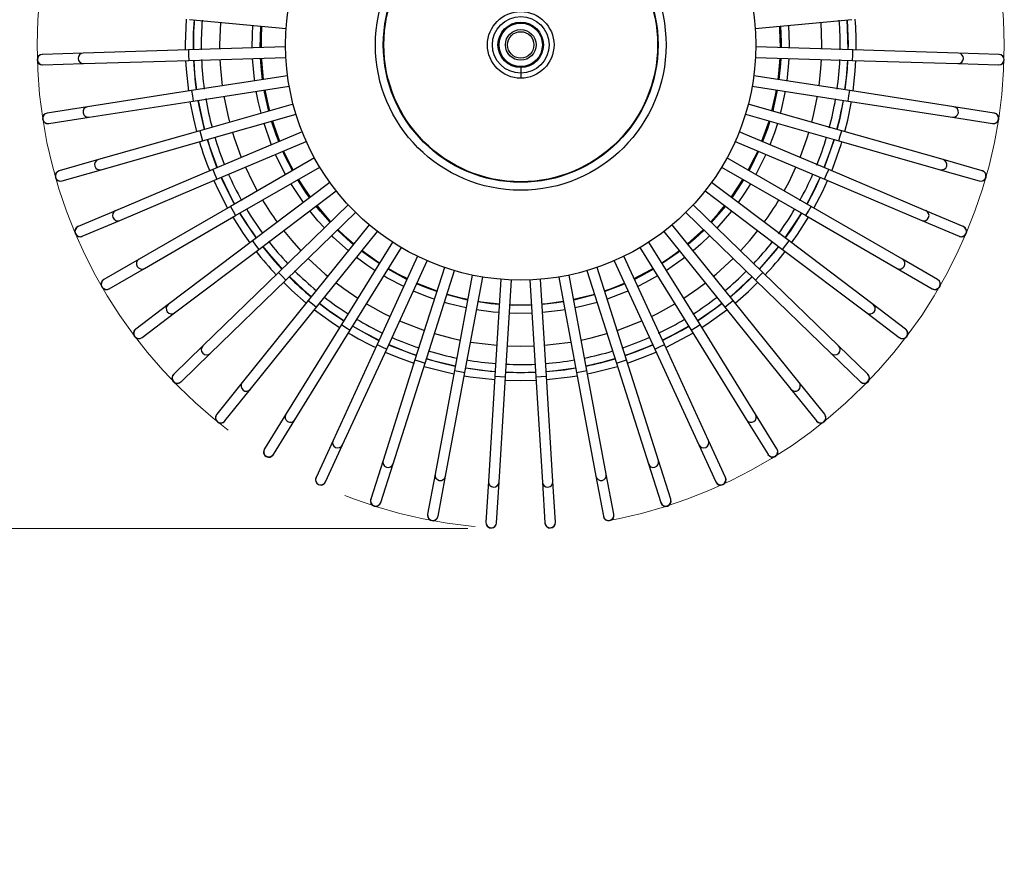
# Model space of a CAD drawing. Header units: millimetres. Extents: x 77 to 110, y 32 to 244.
# Tile 11 of 12: x 91 to 110, y 213 to 229. Entities that reach past the tile are written whole.
import ezdxf

# ---------------------------------------------------------------- set-up
doc = ezdxf.new("R2010")
doc.units = ezdxf.units.MM
doc.linetypes.add('CENTERX2', pattern=[20.32, 12.7, -2.54, 2.54, -2.54])
doc.styles.add('SLDTEXTSTYLE0', font='TXT', dxfattribs={"width": 0.75})
doc.dimstyles.new('SLDDIMSTYLE1', dxfattribs={"dimtxt": 3.5, "dimasz": 3.302, "dimexe": 0, "dimexo": 0.0625, "dimgap": 0.875, "dimtad": 1, "dimdec": 0, "dimlfac": 10, "dimrnd": 1e-09, "dimzin": 12, "dimdsep": 46, "dimtxsty": 'SLDTEXTSTYLE0', "dimsah": 1, "dimcen": 0.09, "dimadec": 0, "dimazin": 3, "dimtfac": 1, "dimtmove": 0, "dimatfit": 0, "dimfxl": 0, "dimfrac": 2, "dimtolj": 1, "dimtzin": 12, "dimarcsym": 0})

# ---------------------------------------------------------------- blocks, each defined once
blk = doc.blocks.new('_D_1')
at = {"color": 7, "linetype": 'Continuous', "lineweight": 0}
for p, q in [((81.719, 237.485), (81.719, 243.835)), ((99.873, 237.485), (80.719, 237.485)), ((81.719, 219.184), (81.719, 237.485)), ((99.873, 219.184), (80.719, 219.184)), ((81.719, 219.184), (81.719, 212.834))]:
    blk.add_line(p, q, dxfattribs=at)
at = {"color": 7, "linetype": 'Continuous', "lineweight": 18}
for points in [[(81.719, 237.485), (82.227, 240.787), (81.211, 240.787)], [(81.719, 219.184), (81.211, 215.882), (82.227, 215.882)]]:
    blk.add_solid(points, dxfattribs=at)
at = {"color": 7, "linetype": 'Continuous', "lineweight": 18, "char_height": 3.5, "attachment_point": 1, "rotation": 90, "style": 'SLDTEXTSTYLE0'}
for s, insert in [('183', (77.154, 226.702)), ('%%c', (77.207, 221.424))]:
    blk.add_mtext(s, dxfattribs=dict(at, insert=insert))

msp = doc.modelspace()

# ---------------------------------------------------------------- linework, layer by layer
at = {"color": 7, "linetype": 'Continuous', "lineweight": 25}
for p, q in [((94.6043, 228.8151), (96.4342, 228.6456)), ((105.3124, 228.6456), (107.1423, 228.8151)), ((95.9436, 228.2828), (95.9561, 228.6899)), ((96.4234, 228.2976), (94.5866, 228.241)), ((107.16, 228.241), (105.3231, 228.2976)), ((91.8236, 228.1559), (91.8187, 228.1557)), ((92.5924, 228.1796), (91.8236, 228.1559)), ((94.5866, 228.241), (92.5924, 228.1796)), ((94.5866, 228.241), (94.5896, 228.1411)), ((94.5896, 228.1411), (94.5927, 228.0411)), ((94.5927, 228.0411), (96.4296, 228.0977)), ((105.317, 228.0977), (107.1539, 228.0411)), ((107.1539, 228.0411), (107.1569, 228.1411)), ((107.1569, 228.1411), (107.16, 228.241)), ((109.1542, 228.1796), (107.16, 228.241)), ((109.923, 228.1559), (109.1542, 228.1796)), ((109.9279, 228.1557), (109.923, 228.1559)), ((91.8248, 227.9558), (91.8297, 227.956)), ((91.8297, 227.956), (92.5985, 227.9797)), ((92.5985, 227.9797), (94.5927, 228.0411)), ((100.8733, 227.9047), (100.8733, 227.7992)), ((107.1539, 228.0411), (109.148, 227.9797)), ((109.148, 227.9797), (109.9169, 227.956)), ((109.9169, 227.956), (109.9217, 227.9558)), ((96.4617, 227.7511), (94.6457, 227.4692)), ((100.8733, 227.7992), (100.8733, 227.7047)), ((107.1009, 227.4692), (105.2849, 227.7511)), ((94.6764, 227.2715), (96.4924, 227.5534)), ((105.2542, 227.5534), (107.0702, 227.2715)), ((94.6457, 227.4692), (92.6742, 227.1631)), ((94.6457, 227.4692), (94.6611, 227.3703)), ((94.6611, 227.3703), (94.6764, 227.2715)), ((107.0702, 227.2715), (107.0855, 227.3703)), ((107.0855, 227.3703), (107.1009, 227.4692)), ((109.0724, 227.1631), (107.1009, 227.4692)), ((92.6742, 227.1631), (91.9141, 227.0451)), ((92.7049, 226.9655), (94.6764, 227.2715)), ((96.5669, 227.2133), (94.7993, 226.7104)), ((106.9473, 226.7104), (105.1797, 227.2133)), ((107.0702, 227.2715), (109.0417, 226.9655)), ((109.8325, 227.0451), (109.0724, 227.1631)), ((91.9141, 227.0451), (91.9093, 227.0444)), ((91.9448, 226.8475), (92.7049, 226.9655)), ((94.854, 226.5181), (96.6216, 227.021)), ((105.125, 227.021), (106.8926, 226.5181)), ((109.0417, 226.9655), (109.8018, 226.8475)), ((109.8373, 227.0444), (109.8325, 227.0451)), ((91.94, 226.8468), (91.9448, 226.8475)), ((109.8018, 226.8475), (109.8066, 226.8468)), ((94.7993, 226.7104), (92.8803, 226.1644)), ((94.7993, 226.7104), (94.8266, 226.6142)), ((94.8266, 226.6142), (94.854, 226.5181)), ((96.7373, 226.6926), (95.0449, 225.9763)), ((106.7017, 225.9763), (105.0093, 226.6926)), ((106.8926, 226.5181), (106.9199, 226.6142)), ((106.9199, 226.6142), (106.9473, 226.7104)), ((108.8663, 226.1644), (106.9473, 226.7104)), ((92.935, 225.9721), (94.854, 226.5181)), ((95.1229, 225.7921), (96.8153, 226.5085)), ((104.9313, 226.5085), (106.6237, 225.7921)), ((106.794, 226.4948), (106.8085, 226.542)), ((106.8926, 226.5181), (108.8115, 225.9721)), ((106.9373, 226.4503), (106.9528, 226.5009)), ((92.8803, 226.1644), (92.1405, 225.9539)), ((96.9704, 226.1968), (95.3789, 225.2779)), ((95.4789, 225.1047), (97.0704, 226.0236)), ((104.6761, 226.0236), (106.2677, 225.1047)), ((106.3677, 225.2779), (104.7761, 226.1968)), ((109.6061, 225.9539), (108.8663, 226.1644)), ((92.1405, 225.9539), (92.1358, 225.9526)), ((92.1952, 225.7616), (92.935, 225.9721)), ((95.0449, 225.9763), (93.2076, 225.1986)), ((95.0449, 225.9763), (95.0839, 225.8842)), ((95.0839, 225.8842), (95.1229, 225.7921)), ((106.6237, 225.7921), (106.6627, 225.8842)), ((106.6627, 225.8842), (106.7017, 225.9763)), ((108.539, 225.1986), (106.7017, 225.9763)), ((108.8115, 225.9721), (109.5514, 225.7616)), ((109.6108, 225.9526), (109.6061, 225.9539)), ((92.1905, 225.7602), (92.1952, 225.7616)), ((93.2856, 225.0145), (95.1229, 225.7921)), ((97.2627, 225.7334), (95.7962, 224.6259)), ((105.9504, 224.6259), (104.4838, 225.7334)), ((106.6237, 225.7921), (108.461, 225.0145)), ((109.5514, 225.7616), (109.556, 225.7602)), ((95.9167, 224.4663), (97.3833, 225.5738)), ((104.3633, 225.5738), (105.8299, 224.4663)), ((95.3789, 225.2779), (93.6511, 224.2804)), ((95.3789, 225.2779), (95.4289, 225.1913)), ((97.6098, 225.3094), (96.2904, 224.0301)), ((105.4561, 224.0301), (104.1368, 225.3094)), ((106.3177, 225.1913), (106.3677, 225.2779)), ((108.0955, 224.2804), (106.3677, 225.2779)), ((93.2076, 225.1986), (92.4992, 224.8988)), ((93.7511, 224.1072), (95.4789, 225.1047)), ((95.4289, 225.1913), (95.4789, 225.1047)), ((96.4297, 223.8865), (97.749, 225.1659)), ((103.9976, 225.1659), (105.3169, 223.8865)), ((106.2677, 225.1047), (106.3177, 225.1913)), ((106.2677, 225.1047), (107.9955, 224.1072)), ((109.2473, 224.8988), (108.539, 225.1986)), ((92.4992, 224.8988), (92.4948, 224.8969)), ((92.5772, 224.7146), (93.2856, 225.0145)), ((98.0063, 224.9313), (96.8541, 223.4996)), ((104.8924, 223.4996), (103.7403, 224.9313)), ((108.461, 225.0145), (109.1694, 224.7146)), ((109.2518, 224.8969), (109.2473, 224.8988)), ((92.5727, 224.7127), (92.5772, 224.7146)), ((97.01, 223.3742), (98.1621, 224.8059)), ((103.5845, 224.8059), (104.7366, 223.3742)), ((104.0319, 224.569), (104.3315, 224.8421)), ((109.1694, 224.7146), (109.1739, 224.7127)), ((95.7962, 224.6259), (94.204, 223.4236)), ((95.7962, 224.6259), (95.8565, 224.5461)), ((95.8565, 224.5461), (95.9167, 224.4663)), ((98.4462, 224.6048), (97.4788, 223.0423)), ((104.2678, 223.0423), (103.3003, 224.6048)), ((105.8299, 224.4663), (105.8901, 224.5461)), ((105.8901, 224.5461), (105.9504, 224.6259)), ((107.5425, 223.4236), (105.9504, 224.6259)), ((94.3246, 223.264), (95.9167, 224.4663)), ((97.6488, 222.937), (98.6163, 224.4995)), ((103.1303, 224.4995), (104.0978, 222.937)), ((105.8299, 224.4663), (107.422, 223.264)), ((93.6511, 224.2804), (92.9849, 223.8958)), ((98.923, 224.3348), (98.1549, 222.6653)), ((98.3366, 222.5817), (99.1047, 224.2512)), ((102.6419, 224.2512), (103.41, 222.5817)), ((103.5917, 222.6653), (102.8236, 224.3348)), ((108.7616, 223.8958), (108.0955, 224.2804)), ((93.0849, 223.7226), (93.7511, 224.1072)), ((96.2904, 224.0301), (94.8581, 222.6412)), ((96.2904, 224.0301), (96.36, 223.9583)), ((99.4293, 224.1255), (98.8722, 222.3742)), ((99.0628, 222.3135), (99.6199, 224.0648)), ((99.9575, 223.9799), (99.6198, 222.1734)), ((102.1268, 222.1734), (101.7891, 223.9799)), ((102.1267, 224.0648), (102.6838, 222.3135)), ((102.8744, 222.3742), (102.3173, 224.1255)), ((105.3865, 223.9583), (105.4561, 224.0301)), ((106.8885, 222.6412), (105.4561, 224.0301)), ((107.9955, 224.1072), (108.6616, 223.7226)), ((92.9849, 223.8958), (92.9807, 223.8933)), ((94.9973, 222.4977), (96.4297, 223.8865)), ((96.36, 223.9583), (96.4297, 223.8865)), ((99.8164, 222.1367), (100.1541, 223.9432)), ((100.4996, 223.9004), (100.3865, 222.0661)), ((100.5861, 222.0538), (100.6992, 223.8881)), ((101.0474, 223.8881), (101.1605, 222.0538)), ((101.3601, 222.0661), (101.247, 223.9004)), ((101.5925, 223.9432), (101.9302, 222.1367)), ((105.3169, 223.8865), (105.3865, 223.9583)), ((105.3169, 223.8865), (106.7492, 222.4977)), ((108.7659, 223.8933), (108.7616, 223.8958)), ((93.0807, 223.7201), (93.0849, 223.7226)), ((108.6616, 223.7226), (108.6659, 223.7201)), ((94.204, 223.4236), (93.5902, 222.96)), ((96.8541, 223.4996), (95.6034, 221.9452)), ((96.8541, 223.4996), (96.9321, 223.4369)), ((96.9321, 223.4369), (97.01, 223.3742)), ((104.7366, 223.3742), (104.8145, 223.4369)), ((104.8145, 223.4369), (104.8924, 223.4996)), ((106.1432, 221.9452), (104.8924, 223.4996)), ((108.1564, 222.96), (107.5425, 223.4236)), ((93.7107, 222.8004), (94.3246, 223.264)), ((95.7592, 221.8198), (97.01, 223.3742)), ((104.7366, 223.3742), (105.9874, 221.8198)), ((107.422, 223.264), (108.0358, 222.8004)), ((97.4788, 223.0423), (96.4285, 221.346)), ((97.4788, 223.0423), (97.5638, 222.9897)), ((104.1828, 222.9897), (104.2678, 223.0423)), ((105.3181, 221.346), (104.2678, 223.0423)), ((93.5902, 222.96), (93.5863, 222.9571)), ((96.5985, 221.2407), (97.6488, 222.937)), ((97.5638, 222.9897), (97.6488, 222.937)), ((104.0978, 222.937), (104.1828, 222.9897)), ((104.0978, 222.937), (105.1481, 221.2407)), ((108.1603, 222.9571), (108.1564, 222.96)), ((93.7068, 222.7975), (93.7107, 222.8004)), ((98.1549, 222.6653), (97.321, 220.8528)), ((98.1549, 222.6653), (98.2457, 222.6235)), ((103.5009, 222.6235), (103.5917, 222.6653)), ((104.4256, 220.8528), (103.5917, 222.6653)), ((108.0358, 222.8004), (108.0397, 222.7975)), ((94.8581, 222.6412), (94.3059, 222.1058)), ((94.4451, 221.9622), (94.9973, 222.4977)), ((97.5027, 220.7692), (98.3366, 222.5817)), ((98.2457, 222.6235), (98.3366, 222.5817)), ((100.6223, 222.6402), (100.8733, 222.6347)), ((100.8733, 222.6347), (101.1243, 222.6402)), ((103.41, 222.5817), (103.5009, 222.6235)), ((103.41, 222.5817), (104.2439, 220.7692)), ((106.7492, 222.4977), (107.3015, 221.9622)), ((107.4407, 222.1058), (106.8885, 222.6412)), ((98.8722, 222.3742), (98.2674, 220.4729)), ((98.4579, 220.4123), (99.0628, 222.3135)), ((98.8722, 222.3742), (98.9675, 222.3439)), ((98.9675, 222.3439), (99.0628, 222.3135)), ((102.6838, 222.3135), (102.7791, 222.3439)), ((102.6838, 222.3135), (103.2886, 220.4123)), ((102.7791, 222.3439), (102.8744, 222.3742)), ((103.4792, 220.4729), (102.8744, 222.3742)), ((94.3059, 222.1058), (94.3024, 222.1024)), ((99.6198, 222.1734), (99.2532, 220.2123)), ((99.4498, 220.1755), (99.8164, 222.1367)), ((99.6198, 222.1734), (99.7181, 222.1551)), ((99.7181, 222.1551), (99.8164, 222.1367)), ((101.9302, 222.1367), (102.0285, 222.1551)), ((101.9302, 222.1367), (102.2968, 220.1755)), ((102.0285, 222.1551), (102.1268, 222.1734)), ((102.4934, 220.2123), (102.1268, 222.1734)), ((107.4442, 222.1024), (107.4407, 222.1058)), ((94.4416, 221.9588), (94.4451, 221.9622)), ((95.6034, 221.9452), (95.1211, 221.3459)), ((100.3865, 222.0661), (100.2636, 220.0748)), ((100.3865, 222.0661), (100.4863, 222.06)), ((100.4633, 220.0625), (100.5861, 222.0538)), ((100.4863, 222.06), (100.5861, 222.0538)), ((101.1605, 222.0538), (101.2603, 222.06)), ((101.1605, 222.0538), (101.2833, 220.0625)), ((101.2603, 222.06), (101.3601, 222.0661)), ((101.4829, 220.0748), (101.3601, 222.0661)), ((106.6255, 221.3459), (106.1432, 221.9452)), ((107.3015, 221.9622), (107.305, 221.9588)), ((95.2769, 221.2205), (95.7592, 221.8198)), ((105.9874, 221.8198), (106.4696, 221.2205)), ((95.1211, 221.3459), (95.1181, 221.3421)), ((95.2739, 221.2167), (95.2769, 221.2205)), ((96.4285, 221.346), (96.0236, 220.692)), ((96.1936, 220.5867), (96.5985, 221.2407)), ((105.1481, 221.2407), (105.553, 220.5867)), ((105.723, 220.692), (105.3181, 221.346)), ((106.4696, 221.2205), (106.4727, 221.2167)), ((106.6285, 221.3421), (106.6255, 221.3459)), ((97.321, 220.8528), (96.9995, 220.154)), ((104.7471, 220.154), (104.4256, 220.8528)), ((96.0236, 220.692), (96.021, 220.6879)), ((97.1812, 220.0704), (97.5027, 220.7692)), ((104.2439, 220.7692), (104.5654, 220.0704)), ((105.7256, 220.6879), (105.723, 220.692)), ((96.191, 220.5826), (96.1936, 220.5867)), ((98.2674, 220.4729), (98.0342, 219.7399)), ((103.7124, 219.7399), (103.4792, 220.4729)), ((105.553, 220.5867), (105.5555, 220.5826)), ((98.2248, 219.6793), (98.4579, 220.4123)), ((103.2886, 220.4123), (103.5218, 219.6793)), ((96.9995, 220.154), (96.9975, 220.1496)), ((97.1792, 220.066), (97.1812, 220.0704)), ((99.2532, 220.2123), (99.1119, 219.4562)), ((99.3085, 219.4194), (99.4498, 220.1755)), ((100.2636, 220.0748), (100.2163, 219.307)), ((100.4159, 219.2947), (100.4633, 220.0625)), ((101.2833, 220.0625), (101.3307, 219.2947)), ((101.5303, 219.307), (101.4829, 220.0748)), ((102.2968, 220.1755), (102.4381, 219.4194)), ((102.6347, 219.4562), (102.4934, 220.2123)), ((104.5654, 220.0704), (104.5674, 220.066)), ((104.7491, 220.1496), (104.7471, 220.154)), ((98.0342, 219.7399), (98.0327, 219.7353)), ((103.7139, 219.7353), (103.7124, 219.7399)), ((98.2233, 219.6747), (98.2248, 219.6793)), ((103.5218, 219.6793), (103.5233, 219.6747)), ((99.1119, 219.4562), (99.111, 219.4514)), ((99.3076, 219.4147), (99.3085, 219.4194)), ((102.4381, 219.4194), (102.439, 219.4147)), ((102.6356, 219.4514), (102.6347, 219.4562)), ((100.2163, 219.307), (100.216, 219.3022)), ((100.4156, 219.2899), (100.4159, 219.2947)), ((101.3307, 219.2947), (101.331, 219.2899)), ((101.5306, 219.3022), (101.5303, 219.307))]:
    msp.add_line(p, q, dxfattribs=at)
at = {"color": 7, "linetype": 'Continuous', "lineweight": 25, "flags": 128}
for points in [[(94.5419, 228.8209), (94.5233, 228.3479), (94.524, 228.2391)], [(94.6913, 228.8071), (94.6774, 228.5599), (94.674, 228.2437)], [(95.1893, 228.7609), (95.1733, 228.3347), (95.1738, 228.2591)], [(95.7936, 228.2782), (95.7973, 228.5374), (95.8067, 228.7037)], [(95.971, 228.6885), (95.9599, 228.4599), (95.9586, 228.2833)], [(105.788, 228.2833), (105.7796, 228.6265), (105.7755, 228.6885)], [(105.7905, 228.6899), (105.8029, 228.3946), (105.803, 228.2828)], [(105.9399, 228.7037), (105.9533, 228.3447), (105.953, 228.2782)], [(106.5728, 228.2591), (106.5733, 228.3347), (106.5573, 228.7609)], [(107.0676, 228.2439), (107.0605, 228.6456), (107.0503, 228.8066)], [(107.0726, 228.2437), (107.0733, 228.3441), (107.0553, 228.8071)], [(95.839, 227.6544), (95.8346, 227.688), (95.7998, 228.0783)], [(95.9873, 227.6774), (95.9665, 227.8568), (95.9497, 228.0829)], [(95.9647, 228.0834), (95.967, 228.0428), (96.0021, 227.6797)], [(105.7445, 227.6797), (105.7584, 227.7932), (105.7819, 228.0834)], [(105.7969, 228.0829), (105.7903, 227.9763), (105.7593, 227.6774)], [(105.9468, 228.0783), (105.9363, 227.9196), (105.9075, 227.6544)], [(94.5302, 228.0392), (94.5401, 227.8733), (94.5839, 227.4596)], [(94.6801, 228.0438), (94.7143, 227.6228), (94.7321, 227.4826)], [(94.6851, 228.044), (94.7023, 227.7898), (94.7371, 227.4833)], [(95.1799, 228.0592), (95.1909, 227.8874), (95.2263, 227.5593)], [(106.5203, 227.5593), (106.5557, 227.8874), (106.5666, 228.0592)], [(107.0095, 227.4833), (107.0366, 227.7089), (107.0615, 228.044)], [(107.0145, 227.4826), (107.0562, 227.8752), (107.0665, 228.0438)], [(107.1627, 227.4596), (107.2045, 227.8469), (107.2164, 228.0392)], [(95.257, 227.3616), (95.3308, 227.004), (95.3644, 226.8712)], [(95.9608, 227.0409), (95.9064, 227.2687), (95.8697, 227.4568)], [(96.1051, 227.082), (96.0247, 227.4424), (96.018, 227.4798)], [(96.0328, 227.4821), (96.0869, 227.2178), (96.1195, 227.0861)], [(105.627, 227.0861), (105.6948, 227.3808), (105.7138, 227.4821)], [(105.7286, 227.4798), (105.659, 227.1505), (105.6415, 227.082)], [(105.8769, 227.4568), (105.7962, 227.081), (105.7858, 227.0409)], [(106.3822, 226.8712), (106.4158, 227.004), (106.4896, 227.3616)], [(94.6146, 227.2619), (94.6796, 226.9346), (94.7391, 226.6933)], [(94.7628, 227.2849), (94.7858, 227.159), (94.8834, 226.7343)], [(94.7677, 227.2857), (94.8551, 226.8653), (94.8882, 226.7357)], [(106.8632, 226.7343), (106.9162, 226.9479), (106.9838, 227.2849)], [(107.0075, 226.6933), (107.0611, 226.9087), (107.132, 227.2619)], [(96.157, 226.447), (96.1537, 226.4553), (96.0155, 226.8485)], [(96.2952, 226.5055), (96.2452, 226.6359), (96.1598, 226.8896)], [(96.1743, 226.8937), (96.1988, 226.8159), (96.309, 226.5113)], [(105.4376, 226.5113), (105.4643, 226.5797), (105.5723, 226.8937)], [(105.5867, 226.8896), (105.5413, 226.7489), (105.4514, 226.5055)], [(105.7311, 226.8485), (105.674, 226.6735), (105.5896, 226.447)], [(95.4191, 226.6788), (95.4523, 226.5733), (95.586, 226.2053)], [(106.1606, 226.2053), (106.2943, 226.5733), (106.3275, 226.6788)], [(94.9381, 226.542), (95.0327, 226.2543), (95.1254, 226.0104)], [(94.9429, 226.5434), (94.9834, 226.4144), (95.13, 226.0123)], [(106.6165, 226.0123), (106.7374, 226.3372), (106.8037, 226.5434)], [(106.6211, 226.0104), (106.6379, 226.0523), (106.794, 226.4948)], [(106.7593, 225.9519), (106.7795, 226.0024), (106.9373, 226.4503)], [(96.4247, 225.8818), (96.3275, 226.0669), (96.235, 226.2628)], [(96.5547, 225.9568), (96.406, 226.2495), (96.3731, 226.3213)], [(96.387, 226.3272), (96.5227, 226.0478), (96.5677, 225.9643)], [(105.1789, 225.9643), (105.2989, 226.1967), (105.3596, 226.3272)], [(105.3734, 226.3213), (105.2062, 225.9828), (105.1919, 225.9568)], [(105.5116, 226.2628), (105.3298, 225.8961), (105.3218, 225.8818)], [(95.6639, 226.0211), (95.7946, 225.7469), (95.8877, 225.5717)], [(105.8589, 225.5717), (105.952, 225.7469), (106.0827, 226.0211)], [(95.0652, 225.7677), (95.1464, 225.5914), (95.3247, 225.2467)], [(95.208, 225.8282), (95.3404, 225.548), (95.459, 225.3242)], [(96.7599, 225.3537), (96.5332, 225.6945), (96.5247, 225.7085)], [(96.8796, 225.4441), (96.8226, 225.5245), (96.6547, 225.7836)], [(96.6677, 225.7911), (96.7323, 225.6871), (96.8916, 225.4531)], [(104.855, 225.4531), (104.8739, 225.4795), (105.0789, 225.7911)], [(105.0919, 225.7836), (104.9911, 225.6239), (104.867, 225.4441)], [(105.2218, 225.7085), (105.1101, 225.5318), (104.9867, 225.3537)], [(106.2876, 225.3242), (106.3691, 225.4756), (106.5386, 225.8282)], [(106.2919, 225.3217), (106.4488, 225.6229), (106.5432, 225.8262)], [(106.4219, 225.2467), (106.5887, 225.5676), (106.6813, 225.7677)], [(97.2651, 224.9752), (97.0755, 225.1911), (97.0001, 225.2845)], [(97.0121, 225.2935), (97.2394, 225.0253), (97.2759, 224.9857)], [(104.4707, 224.9857), (104.6174, 225.1505), (104.7345, 225.2935)], [(104.7464, 225.2845), (104.7464, 225.2844), (104.4738, 224.9669)], [(95.5546, 225.1485), (95.6511, 224.9927), (95.866, 224.6786)], [(97.1574, 224.8708), (97.0343, 225.0077), (96.8804, 225.1941)], [(104.8662, 225.1941), (104.8607, 225.1871), (104.5833, 224.8645)], [(105.8766, 224.6816), (106.1371, 225.0682), (106.1876, 225.151)], [(105.8806, 224.6786), (105.976, 224.813), (106.1919, 225.1485)], [(95.4247, 225.0734), (95.6192, 224.7685), (95.7462, 224.5882)], [(106.0003, 224.5882), (106.1124, 224.7466), (106.3219, 225.0734)], [(96.3856, 224.8204), (96.539, 224.6328), (96.7122, 224.4391)], [(97.6112, 224.4404), (97.3262, 224.6981), (97.2966, 224.7272)], [(97.7053, 224.5573), (97.6614, 224.5945), (97.4043, 224.8316)], [(97.4151, 224.8421), (97.5331, 224.7291), (97.7147, 224.569)], [(104.3423, 224.8316), (104.1752, 224.6737), (104.0413, 224.5573)], [(104.45, 224.7272), (104.2799, 224.5662), (104.1354, 224.4404)], [(105.0344, 224.4391), (105.2076, 224.6328), (105.361, 224.8204)], [(95.9865, 224.519), (96.2149, 224.2433), (96.3532, 224.091)], [(95.9905, 224.522), (96.1099, 224.3738), (96.3568, 224.0945)], [(98.1935, 224.1966), (97.9902, 224.3356), (97.8611, 224.4319)], [(97.8705, 224.4436), (98.1905, 224.2164), (98.2014, 224.2093)], [(103.5452, 224.2093), (103.6943, 224.3098), (103.8761, 224.4436)], [(103.8855, 224.4319), (103.8528, 224.4069), (103.5531, 224.1966)], [(105.3898, 224.0945), (105.5842, 224.3116), (105.7561, 224.522)], [(105.3934, 224.091), (105.6951, 224.4372), (105.7601, 224.519)], [(96.8514, 224.2955), (97.1714, 224.0003), (97.2225, 223.9573)], [(98.1145, 224.069), (97.9823, 224.1575), (97.767, 224.315)], [(103.9795, 224.315), (103.9526, 224.2944), (103.6321, 224.069)], [(104.5241, 223.9573), (104.5751, 224.0003), (104.8951, 224.2955)], [(98.7223, 223.8986), (98.7075, 223.9059), (98.3635, 224.0913)], [(98.3714, 224.1041), (98.5494, 224.0037), (98.7286, 223.9123)], [(103.018, 223.9123), (103.3428, 224.0851), (103.3751, 224.1041)], [(103.383, 224.0913), (103.1462, 223.9599), (103.0243, 223.8986)], [(96.3847, 223.843), (96.5445, 223.6888), (96.8149, 223.4508)], [(96.496, 223.9509), (96.7618, 223.7007), (96.9121, 223.5716)], [(97.3783, 223.8319), (97.5229, 223.7233), (97.7881, 223.5418)], [(98.6596, 223.7623), (98.342, 223.9302), (98.2846, 223.9637)], [(99.2838, 223.6679), (99.0909, 223.7381), (98.904, 223.815)], [(98.9103, 223.8287), (98.9251, 223.8223), (99.2883, 223.6822)], [(102.4583, 223.6822), (102.5891, 223.7289), (102.8363, 223.8287)], [(102.8426, 223.815), (102.767, 223.7829), (102.4628, 223.6679)], [(103.462, 223.9637), (103.2357, 223.8374), (103.087, 223.7623)], [(103.9585, 223.5418), (104.2237, 223.7233), (104.3683, 223.8319)], [(104.8345, 223.5716), (104.9236, 223.6471), (105.2506, 223.9509)], [(104.8376, 223.5677), (105.0521, 223.7545), (105.2542, 223.9474)], [(104.9317, 223.4508), (105.1827, 223.6708), (105.3619, 223.843)], [(99.2383, 223.525), (99.1119, 223.5698), (98.8413, 223.6788)], [(99.8693, 223.508), (99.4871, 223.6035), (99.4743, 223.6073)], [(99.4789, 223.6216), (99.7157, 223.5579), (99.872, 223.5227)], [(101.8745, 223.5227), (102.1923, 223.5999), (102.2677, 223.6216)], [(102.2722, 223.6073), (101.9705, 223.5283), (101.8773, 223.508)], [(102.9053, 223.6788), (102.8511, 223.6555), (102.5083, 223.525)], [(97.0648, 223.4423), (97.2557, 223.2995), (97.5248, 223.1166)], [(97.9581, 223.4365), (98.2855, 223.2559), (98.4004, 223.199)], [(99.8417, 223.3605), (99.5168, 223.4391), (99.4289, 223.4643)], [(100.47, 223.4212), (100.3066, 223.4373), (100.0659, 223.4712)], [(100.0686, 223.486), (100.125, 223.477), (100.471, 223.4362)], [(101.0769, 223.4089), (100.724, 223.4069), (100.6697, 223.4089)], [(100.6706, 223.4238), (100.9567, 223.4204), (101.076, 223.4238)], [(101.2756, 223.4362), (101.3731, 223.4451), (101.6779, 223.486)], [(101.6807, 223.4712), (101.5589, 223.4526), (101.2765, 223.4212)], [(102.3177, 223.4643), (102.0431, 223.3912), (101.9049, 223.3605)], [(103.3461, 223.199), (103.461, 223.2559), (103.7885, 223.4365)], [(104.2191, 223.1209), (104.5575, 223.3542), (104.6787, 223.4462)], [(104.2218, 223.1166), (104.3135, 223.1766), (104.6818, 223.4423)], [(96.9707, 223.3254), (97.2853, 223.0955), (97.4458, 222.9891)], [(100.4608, 223.2714), (100.3523, 223.2814), (100.0383, 223.3237)], [(101.0861, 223.2591), (100.7769, 223.2556), (100.6604, 223.2591)], [(101.7083, 223.3237), (101.6253, 223.3106), (101.2858, 223.2714)], [(104.3007, 222.9891), (104.4394, 223.0806), (104.7759, 223.3254)], [(98.5821, 223.1154), (98.692, 223.0685), (99.0503, 222.934)], [(102.6963, 222.934), (103.0546, 223.0685), (103.1644, 223.1154)], [(97.6949, 223.0114), (98.0565, 222.8115), (98.1914, 222.7447)], [(97.6975, 223.0156), (97.9108, 222.8939), (98.1935, 222.7492)], [(99.2409, 222.8734), (99.5427, 222.7921), (99.7278, 222.7509)], [(102.0188, 222.7509), (102.2039, 222.7921), (102.5057, 222.8734)], [(103.5531, 222.7492), (103.7642, 222.8555), (104.0491, 223.0156)], [(103.5552, 222.7447), (103.9135, 222.9312), (104.0517, 223.0114)], [(103.6179, 222.6084), (104.0368, 222.8288), (104.1307, 222.8838)], [(98.3752, 222.6657), (98.7652, 222.5094), (98.9002, 222.4623)], [(99.9244, 222.7142), (99.9816, 222.7048), (100.4226, 222.6525)], [(101.3239, 222.6525), (101.765, 222.7048), (101.8222, 222.7142)], [(98.3104, 222.5248), (98.5411, 222.4285), (98.8532, 222.3145)], [(98.3731, 222.6611), (98.4823, 222.6143), (98.8987, 222.4575)], [(102.8479, 222.4575), (103.0638, 222.5345), (103.3735, 222.6611)], [(102.8934, 222.3145), (103.1809, 222.4188), (103.4362, 222.5248)], [(99.0893, 222.3969), (99.3724, 222.3191), (99.6359, 222.2594)], [(99.0908, 222.4016), (99.2118, 222.3666), (99.6368, 222.2643)], [(102.1098, 222.2643), (102.4563, 222.3453), (102.6558, 222.4016)], [(99.0438, 222.2539), (99.4474, 222.1468), (99.6083, 222.1119)], [(99.8325, 222.2226), (100.2969, 222.1615), (100.3919, 222.1534)], [(99.8334, 222.2276), (100.131, 222.1843), (100.3922, 222.1584)], [(100.5915, 222.1411), (100.7654, 222.1356), (101.1551, 222.1411)], [(101.3544, 222.1584), (101.5348, 222.1751), (101.9132, 222.2276)], [(101.3547, 222.1534), (101.7016, 222.1902), (101.9141, 222.2226)], [(102.1383, 222.1119), (102.2734, 222.1409), (102.7028, 222.2539)], [(99.8049, 222.0752), (99.9138, 222.0576), (100.3826, 222.0036)], [(100.5822, 221.9913), (100.8601, 221.9847), (101.1643, 221.9913)], [(101.364, 222.0036), (101.8066, 222.0536), (101.9417, 222.0752)]]:
    msp.add_lwpolyline(points, dxfattribs=at)
at = {"color": 7, "linetype": 'CENTERX2', "lineweight": 18}
msp.add_circle((100.8733, 228.3347), 9.1507, dxfattribs=at)
at = {"color": 7, "linetype": 'Continuous', "lineweight": 25}
for radius in [4.45, 2.75, 2.6, 2.59, 0.63, 0.5355, 0.43, 0.425, 0.41, 0.29, 0.25]:
    msp.add_circle((100.8733, 228.3347), radius, dxfattribs=at)
for centre, radius, start, end in [((100.8733, 228.3347), 6.35, 359.13763, 4.39178), ((100.8733, 228.3347), 6.195, 175.63079, 180.83979), ((100.8733, 228.3347), 6.0466, 175.54839, 180.88225), ((100.8733, 228.3347), 6.0466, 359.1005, 4.41253), ((91.8218, 228.0558), 0.1, 91.76471, 271.76471), ((91.8267, 228.0561), 0.0999, 91.83466, 181.83449), ((92.5956, 228.0797), 0.0999, 91.83466, 181.83449), ((92.5956, 228.0795), 0.0999, 181.69492, 271.69475), ((109.151, 228.0795), 0.0999, 268.30525, 358.30508), ((109.151, 228.0797), 0.0999, 358.16551, 88.16534), ((109.9248, 228.0558), 0.1, 268.23529, 88.23529), ((109.9198, 228.0561), 0.0999, 358.16551, 88.16534), ((91.8268, 228.0558), 0.0999, 181.69492, 271.69475), ((100.8733, 228.3347), 6.0466, 182.6057, 187.93896), ((100.8733, 228.3347), 6.0466, 352.04005, 357.35162), ((109.9198, 228.0558), 0.0999, 268.30525, 358.30508), ((92.6896, 227.0644), 0.0999, 98.89348, 188.89331), ((100.8733, 228.3347), 6.0466, 189.6632, 194.99569), ((100.8733, 228.3347), 6.0466, 344.97946, 350.29073), ((100.8733, 228.3347), 6.195, 345.04256, 350.25156), ((109.0569, 227.0644), 0.0999, 351.10669, 81.10652), ((91.9246, 226.9456), 0.1, 98.82353, 278.82353), ((91.9296, 226.9465), 0.0999, 98.89348, 188.89331), ((92.6897, 227.0642), 0.0999, 188.75374, 278.75357), ((109.0569, 227.0642), 0.0999, 261.24643, 351.24626), ((109.8219, 226.9456), 0.1, 261.17647, 81.17647), ((109.817, 226.9465), 0.0999, 351.10669, 81.10652), ((91.9296, 226.9462), 0.0999, 188.75374, 278.75357), ((109.817, 226.9462), 0.0999, 261.24643, 351.24626), ((100.8733, 228.3347), 6.0466, 196.72092, 202.05249), ((100.8733, 228.3347), 6.0466, 337.91874, 343.22987), ((100.8733, 228.3347), 6.35, 196.78469, 202.03884), ((92.9078, 226.0684), 0.0999, 105.95231, 195.95214), ((92.9078, 226.0682), 0.0999, 195.81257, 285.8124), ((108.8387, 226.0682), 0.0999, 254.1876, 344.18743), ((108.8388, 226.0684), 0.0999, 344.04786, 74.04769), ((92.1632, 225.8564), 0.1, 105.88235, 285.88235), ((92.1679, 225.8579), 0.0999, 105.95231, 195.95214), ((92.168, 225.8577), 0.0999, 195.81257, 285.8124), ((100.8733, 228.3347), 6.0466, 203.77886, 209.10938), ((100.8733, 228.3347), 6.0466, 330.85793, 336.1691), ((109.5786, 225.8577), 0.0999, 254.1876, 344.18743), ((109.5834, 225.8564), 0.1, 254.11765, 74.11765), ((109.5786, 225.8579), 0.0999, 344.04786, 74.04769), ((100.8733, 228.3347), 6.2, 203.86534, 209.07583), ((100.8733, 228.3347), 5.7, 211.00524, 216.05358), ((100.8733, 228.3347), 5.7, 323.94642, 328.99476), ((93.2466, 225.1067), 0.0999, 113.01113, 203.01096), ((100.8733, 228.3347), 6.195, 210.92491, 216.13391), ((100.8733, 228.3347), 6.0466, 210.83705, 216.16639), ((100.8733, 228.3347), 6.0466, 323.79705, 329.10842), ((108.4999, 225.1067), 0.0999, 336.98904, 66.98887), ((92.5383, 224.8069), 0.0999, 113.01113, 203.01096), ((93.2467, 225.1065), 0.0999, 202.87139, 292.87122), ((108.4998, 225.1065), 0.0999, 247.12878, 337.12861), ((109.2083, 224.8069), 0.0999, 336.98904, 66.98887), ((92.5337, 224.8048), 0.1, 112.94118, 292.94118), ((92.5384, 224.8067), 0.0999, 202.87139, 292.87122), ((109.2082, 224.8067), 0.0999, 247.12878, 337.12861), ((109.2128, 224.8048), 0.1, 247.05882, 67.05882), ((100.8733, 228.3347), 6.0466, 217.89548, 223.22356), ((100.8733, 228.3347), 6.0466, 316.73615, 322.04788), ((100.8733, 228.3347), 6.35, 217.96116, 223.21531), ((100.8733, 228.3347), 6.35, 316.78469, 322.03884), ((93.7011, 224.1939), 0.0999, 120.06996, 210.06978), ((108.0455, 224.1939), 0.0999, 329.93022, 59.93004), ((93.7012, 224.1937), 0.0999, 209.93022, 299.93004), ((100.8733, 228.3347), 6.0466, 224.95417, 230.2809), ((100.8733, 228.3347), 6.0466, 309.67524, 314.9875), ((108.0453, 224.1937), 0.0999, 240.06996, 330.06978), ((93.0307, 223.8067), 0.1, 120, 300), ((93.035, 223.8093), 0.0999, 120.06996, 210.06978), ((100.8733, 228.3347), 6.2, 225.04181, 230.25231), ((108.7159, 223.8067), 0.1, 240, 60), ((108.7116, 223.8093), 0.0999, 329.93022, 59.93004), ((93.0351, 223.8091), 0.0999, 209.93022, 299.93004), ((108.7115, 223.8091), 0.0999, 240.06996, 330.06978), ((94.2643, 223.344), 0.0999, 127.12878, 217.12861), ((100.8733, 228.3347), 6.195, 232.10138, 237.31038), ((100.8733, 228.3347), 6.0466, 232.01311, 237.33844), ((100.8733, 228.3347), 6.0466, 302.61436, 307.9273), ((107.4822, 223.344), 0.0999, 322.87139, 52.87122), ((94.2645, 223.3438), 0.0999, 216.98904, 306.98887), ((107.4821, 223.3438), 0.0999, 233.01113, 323.01096), ((100.8733, 228.3347), 6.0466, 239.0723, 244.39619), ((100.8733, 228.3347), 6.0466, 295.55355, 300.8673), ((93.6466, 222.8773), 0.1, 127.05882, 307.05882), ((93.6505, 222.8804), 0.0999, 127.12878, 217.12861), ((100.8733, 228.3347), 6.35, 239.13763, 244.39178), ((108.1, 222.8773), 0.1, 232.94118, 52.94118), ((108.0961, 222.8804), 0.0999, 322.87139, 52.87122), ((93.6506, 222.8802), 0.0999, 216.98904, 306.98887), ((100.8733, 228.3347), 6.0466, 246.13174, 251.45419), ((100.8733, 228.3347), 6.0466, 288.49282, 293.80753), ((100.8733, 228.3347), 6.195, 288.57197, 293.78097), ((108.0959, 222.8802), 0.0999, 233.01113, 323.01096), ((94.9277, 222.5696), 0.0999, 134.1876, 224.18743), ((94.9279, 222.5694), 0.0999, 224.04786, 314.04769), ((100.8733, 228.3347), 6.0466, 253.19142, 258.51243), ((100.8733, 228.3347), 6.0466, 281.43221, 286.748), ((106.8187, 222.5694), 0.0999, 225.95231, 315.95214), ((106.8189, 222.5696), 0.0999, 315.81257, 45.8124), ((100.8733, 228.3347), 6.0466, 260.25133, 265.57093), ((100.8733, 228.3347), 6.0466, 267.31144, 272.6297), ((100.8733, 228.3347), 6.0466, 274.37174, 279.68872), ((100.8733, 228.3347), 6.2, 281.5124, 286.72289), ((94.3755, 222.0342), 0.0999, 134.1876, 224.18743), ((100.8733, 228.3347), 6.195, 267.3955, 272.6045), ((107.3711, 222.0342), 0.0999, 315.81257, 45.8124), ((94.372, 222.0306), 0.1, 134.11765, 314.11765), ((94.3757, 222.034), 0.0999, 224.04786, 314.04769), ((95.6812, 221.8827), 0.0999, 141.24643, 231.24626), ((106.0653, 221.8827), 0.0999, 308.75374, 38.75357), ((107.3709, 222.034), 0.0999, 225.95231, 315.95214), ((107.3746, 222.0306), 0.1, 225.88235, 45.88235), ((95.6814, 221.8825), 0.0999, 231.10669, 321.10652), ((106.0651, 221.8825), 0.0999, 218.89348, 308.89331), ((95.196, 221.2794), 0.1, 141.17647, 321.17647), ((95.199, 221.2834), 0.0999, 141.24643, 231.24626), ((95.1992, 221.2833), 0.0999, 231.10669, 321.10652), ((96.5135, 221.2935), 0.0999, 148.30525, 238.30508), ((96.5137, 221.2934), 0.0999, 238.16551, 328.16534), ((105.2329, 221.2934), 0.0999, 211.83466, 301.83449), ((105.2331, 221.2935), 0.0999, 301.69492, 31.69475), ((106.5474, 221.2833), 0.0999, 218.89348, 308.89331), ((106.5506, 221.2794), 0.1, 218.82353, 38.82353), ((106.5476, 221.2834), 0.0999, 308.75374, 38.75357), ((97.4118, 220.8111), 0.0999, 155.36407, 245.3639), ((104.3348, 220.8111), 0.0999, 294.6361, 24.63593), ((96.106, 220.6352), 0.1, 148.23529, 328.23529), ((96.1085, 220.6396), 0.0999, 148.30525, 238.30508), ((97.412, 220.811), 0.0999, 245.22433, 335.22416), ((104.3346, 220.811), 0.0999, 204.77584, 294.77567), ((105.6406, 220.6352), 0.1, 211.76471, 31.76471), ((105.638, 220.6396), 0.0999, 301.69492, 31.69475), ((96.1087, 220.6394), 0.0999, 238.16551, 328.16534), ((98.3626, 220.4428), 0.0999, 162.4229, 252.42273), ((103.384, 220.4428), 0.0999, 287.57727, 17.5771), ((105.6378, 220.6394), 0.0999, 211.83466, 301.83449), ((98.3628, 220.4427), 0.0999, 252.28316, 342.28299), ((103.3838, 220.4427), 0.0999, 197.71701, 287.71684), ((97.0883, 220.1078), 0.1, 155.29412, 335.29412), ((97.0903, 220.1123), 0.0999, 155.36407, 245.3639), ((97.0905, 220.1122), 0.0999, 245.22433, 335.22416), ((99.3514, 220.1941), 0.0999, 169.48172, 259.48155), ((99.3517, 220.194), 0.0999, 259.34198, 349.34181), ((100.3633, 220.0687), 0.0999, 176.54054, 266.54037), ((100.3636, 220.0687), 0.0999, 266.4008, 356.40063), ((101.383, 220.0687), 0.0999, 183.59937, 273.5992), ((101.3832, 220.0687), 0.0999, 273.45963, 3.45946), ((102.3949, 220.194), 0.0999, 190.65819, 280.65802), ((102.3952, 220.1941), 0.0999, 280.51845, 10.51828), ((104.6561, 220.1122), 0.0999, 204.77584, 294.77567), ((104.6583, 220.1078), 0.1, 204.70588, 24.70588), ((104.6563, 220.1123), 0.0999, 294.6361, 24.63593), ((98.128, 219.705), 0.1, 162.35294, 342.35294), ((98.1294, 219.7098), 0.0999, 162.4229, 252.42273), ((103.6186, 219.705), 0.1, 197.64706, 17.64706), ((103.6172, 219.7098), 0.0999, 287.57727, 17.5771), ((98.1296, 219.7097), 0.0999, 252.28316, 342.28299), ((103.617, 219.7097), 0.0999, 197.71701, 287.71684), ((99.2093, 219.433), 0.1, 169.41176, 349.41176), ((99.2101, 219.438), 0.0999, 169.48172, 259.48155), ((99.2103, 219.4379), 0.0999, 259.34198, 349.34181), ((102.5363, 219.4379), 0.0999, 190.65819, 280.65802), ((102.5373, 219.433), 0.1, 190.58824, 10.58824), ((102.5365, 219.438), 0.0999, 280.51845, 10.51828), ((100.3158, 219.296), 0.1, 176.47059, 356.47059), ((100.316, 219.301), 0.0999, 176.54054, 266.54037), ((100.3162, 219.301), 0.0999, 266.4008, 356.40063), ((101.4303, 219.301), 0.0999, 183.59937, 273.5992), ((101.4308, 219.296), 0.1, 183.52941, 3.52941), ((101.4306, 219.301), 0.0999, 273.45963, 3.45946)]:
    msp.add_arc(centre, radius, start, end, dxfattribs=at)

# ---------------------------------------------------------------- dimensions: what is measured, and where the dimension line sits
at = {"color": 7, "linetype": 'Continuous', "lineweight": 18}
dim = msp.add_linear_dim(base=(81.7187, 237.4854), p1=(100.8733, 219.1839), p2=(100.8733, 237.4854), angle=90, text='%%c<>', dimstyle='SLDDIMSTYLE1', dxfattribs=at)
dim.commit()
dim.dimension.update_dxf_attribs({"geometry": '_D_1', "text_midpoint": (81.7187, 227.9423), "dimtype": 160})

doc.saveas('drawing.dxf')
